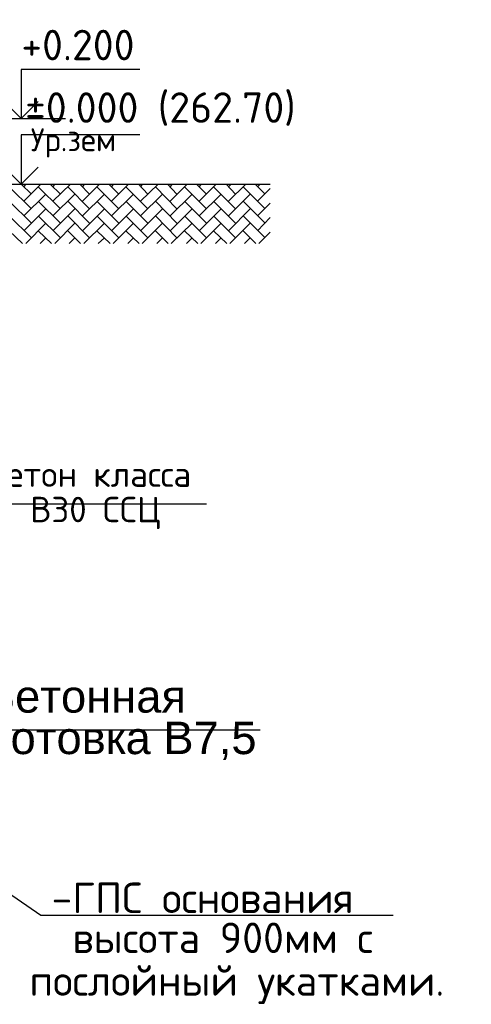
# Model space of a CAD drawing. Header units: millimetres. Extents: x -2765404 to 11272, y -239948 to 1313256.
# Tile 64 of 85: x -107982 to -104557, y -73592 to -66124. Entities that reach past the tile are written whole.
import ezdxf

# ---------------------------------------------------------------- set-up
doc = ezdxf.new("R2010")
doc.units = ezdxf.units.MM
for name, color, linetype in [('PDF _0', 7, 'Continuous'), ('PDF _SHTAMP', 7, 'Continuous'), ('PDF _все', 7, 'Continuous'), ('PDF _Текст', 7, 'Continuous')]:
    doc.layers.add(name, color=color, linetype=linetype)
doc.styles.add('PDF Arial', font='arial.ttf')
doc.styles.add('PDF ISOCPEUR', font='isocpeur.ttf')

msp = doc.modelspace()

# ---------------------------------------------------------------- linework, layer by layer
at = {"layer": 'PDF _0', "color": 1, "lineweight": 25}
msp.add_lwpolyline([(-109758.6, -69413.1), (-108219.1, -69795.6), (-106564.9, -69795.6)], dxfattribs=at)
at = {"layer": 'PDF _SHTAMP', "lineweight": 25}
for points in [[(-107071.7, -66501.5), (-107970.5, -66501.5), (-107970.5, -66874.5), (-108099.6, -66745.4)], [(-107970.5, -66874.5), (-107841.4, -66745.4)], [(-109873.3, -66874.5), (-107635.8, -66874.5)], [(-107071.7, -66998.8), (-107970.5, -66998.8), (-107970.5, -67371.7), (-108099.6, -67242.6)], [(-107970.5, -67371.7), (-107841.4, -67242.6)], [(-108319.5, -67371.7), (-106082.1, -67371.7)]]:
    msp.add_lwpolyline(points, dxfattribs=at)
at = {"layer": 'PDF _SHTAMP', "color": 42, "lineweight": 25, "true_color": 0xdda500}
for points in [[(-107894, -67558.1), (-108061.3, -67390.8)], [(-107894, -67448.2), (-107970.5, -67371.7)], [(-107951.4, -67390.8), (-107932.3, -67371.7)], [(-107951.4, -67500.7), (-107822.3, -67371.7)], [(-107674.1, -67558.1), (-107841.4, -67390.8)], [(-107674.1, -67448.2), (-107750.6, -67371.7)], [(-107731.5, -67390.8), (-107712.3, -67371.7)], [(-107731.5, -67500.7), (-107597.6, -67371.7)], [(-107454.2, -67558.1), (-107616.7, -67390.8)], [(-107454.2, -67448.2), (-107525.9, -67371.7)], [(-107506.8, -67390.8), (-107487.6, -67371.7)], [(-107506.8, -67500.7), (-107377.7, -67371.7)], [(-107229.5, -67558.1), (-107396.8, -67390.8)], [(-107229.5, -67448.2), (-107306, -67371.7)], [(-107286.8, -67390.8), (-107267.7, -67371.7)], [(-107286.8, -67500.7), (-107157.8, -67371.7)], [(-107009.6, -67558.1), (-107176.9, -67390.8)], [(-107009.6, -67448.2), (-107081.3, -67371.7)], [(-107066.9, -67390.8), (-107047.8, -67371.7)], [(-107066.9, -67500.7), (-106933.1, -67371.7)], [(-106789.6, -67558.1), (-106952.2, -67390.8)], [(-106789.6, -67448.2), (-106861.3, -67371.7)], [(-106842.2, -67390.8), (-106823.1, -67371.7)], [(-106842.2, -67500.7), (-106713.1, -67371.7)], [(-106564.9, -67558.1), (-106732.3, -67390.8)], [(-106564.9, -67448.2), (-106641.4, -67371.7)], [(-106622.3, -67390.8), (-106603.2, -67371.7)], [(-106622.3, -67500.7), (-106493.2, -67371.7)], [(-106345, -67558.1), (-106512.3, -67390.8)], [(-106345, -67448.2), (-106416.7, -67371.7)], [(-106397.6, -67390.8), (-106378.5, -67371.7)], [(-106397.6, -67500.7), (-106268.5, -67371.7)], [(-106120.3, -67558.1), (-106287.6, -67390.8)], [(-106120.3, -67448.2), (-106196.8, -67371.7)], [(-106177.7, -67390.8), (-106158.6, -67371.7)], [(-106177.7, -67500.7), (-106082.1, -67405.1)], [(-107894, -67668.1), (-108061.3, -67500.7)], [(-107951.4, -67610.7), (-107784.1, -67448.2)], [(-107674.1, -67668.1), (-107841.4, -67500.7)], [(-107731.5, -67610.7), (-107564.1, -67448.2)], [(-107454.2, -67668.1), (-107616.7, -67500.7)], [(-107506.8, -67610.7), (-107339.4, -67448.2)], [(-107229.5, -67668.1), (-107396.8, -67500.7)], [(-107286.8, -67610.7), (-107119.5, -67448.2)], [(-107009.6, -67668.1), (-107176.9, -67500.7)], [(-107066.9, -67610.7), (-106899.6, -67448.2)], [(-106789.6, -67668.1), (-106952.2, -67500.7)], [(-106842.2, -67610.7), (-106674.9, -67448.2)], [(-106564.9, -67668.1), (-106732.3, -67500.7)], [(-106622.3, -67610.7), (-106455, -67448.2)], [(-106345, -67668.1), (-106512.3, -67500.7)], [(-106397.6, -67610.7), (-106235, -67448.2)], [(-106120.3, -67668.1), (-106287.6, -67500.7)], [(-107951.4, -67725.4), (-107784.1, -67558.1)], [(-107731.5, -67725.4), (-107564.1, -67558.1)], [(-107506.8, -67725.4), (-107339.4, -67558.1)], [(-107286.8, -67725.4), (-107119.5, -67558.1)], [(-107066.9, -67725.4), (-106899.6, -67558.1)], [(-106842.2, -67725.4), (-106674.9, -67558.1)], [(-106622.3, -67725.4), (-106455, -67558.1)], [(-106397.6, -67725.4), (-106235, -67558.1)], [(-106177.7, -67610.7), (-106082.1, -67515.1)], [(-107894, -67778), (-108061.3, -67610.7)], [(-107674.1, -67778), (-107841.4, -67610.7)], [(-107454.2, -67778), (-107616.7, -67610.7)], [(-107229.5, -67778), (-107396.8, -67610.7)], [(-107009.6, -67778), (-107176.9, -67610.7)], [(-106789.6, -67778), (-106952.2, -67610.7)], [(-106564.9, -67778), (-106732.3, -67610.7)], [(-106345, -67778), (-106512.3, -67610.7)], [(-106120.3, -67778), (-106287.6, -67610.7)], [(-106177.7, -67725.4), (-106082.1, -67625)], [(-107960.9, -67821.1), (-108061.3, -67725.4)], [(-107937, -67821.1), (-107784.1, -67668.1)], [(-107741, -67821.1), (-107841.4, -67725.4)], [(-107717.1, -67821.1), (-107564.1, -67668.1)], [(-107521.1, -67821.1), (-107616.7, -67725.4)], [(-107497.2, -67821.1), (-107339.4, -67668.1)], [(-107296.4, -67821.1), (-107396.8, -67725.4)], [(-107272.5, -67821.1), (-107119.5, -67668.1)], [(-107076.5, -67821.1), (-107176.9, -67725.4)], [(-107052.6, -67821.1), (-106899.6, -67668.1)], [(-106856.6, -67821.1), (-106952.2, -67725.4)], [(-106832.7, -67821.1), (-106674.9, -67668.1)], [(-106631.9, -67821.1), (-106732.3, -67725.4)], [(-106608, -67821.1), (-106455, -67668.1)], [(-106411.9, -67821.1), (-106512.3, -67725.4)], [(-106388, -67821.1), (-106235, -67668.1)], [(-106192, -67821.1), (-106287.6, -67725.4)], [(-107827.1, -67821.1), (-107784.1, -67778)], [(-107607.2, -67821.1), (-107564.1, -67778)], [(-107387.2, -67821.1), (-107339.4, -67778)], [(-107162.5, -67821.1), (-107119.5, -67778)], [(-106942.6, -67821.1), (-106899.6, -67778)], [(-106717.9, -67821.1), (-106674.9, -67778)], [(-106498, -67821.1), (-106455, -67778)], [(-106278.1, -67821.1), (-106235, -67778)], [(-106168.1, -67821.1), (-106082.1, -67735)]]:
    msp.add_lwpolyline(points, dxfattribs=at)
at = {"layer": 'PDF _все', "lineweight": 25}
for points in [[(-116212.7, -67371.7), (-114525.1, -67371.7), (-113353.8, -71856.1), (-109495.6, -71856.1), (-108319.5, -67371.7), (-106082.1, -67371.7)], [(-106158.6, -71511.9), (-108826.3, -71511.9), (-109600.8, -70775.6)], [(-105149.8, -72917.5), (-107822.3, -72917.5), (-110040.6, -71387.6)]]:
    msp.add_lwpolyline(points, dxfattribs=at)

# ---------------------------------------------------------------- texts
at = {"layer": 'PDF _Текст', "color": 5, "insert": (-107970.5, -66432.1), "char_height": 231.37, "attachment_point": 7, "style": 'PDF ISOCPEUR'}
msp.add_mtext('+0.200', dxfattribs=at)
at = {"layer": 'PDF _Текст', "color": 1, "attachment_point": 7, "style": 'PDF ISOCPEUR'}
for s, insert, char_height in [('±0.000 (262.70)', (-107941.8, -66929.3), 231.369), ('Бетон класса', (-108238.2, -69667.6), 192.808), ('В30 ССЦ', (-107903.6, -69988), 192.81)]:
    msp.add_mtext(s, dxfattribs=dict(at, insert=insert, char_height=char_height))
at = {"layer": 'PDF _Текст', "attachment_point": 7}
for s, insert, char_height, style in [('Ур.зем', (-107898.8, -67169.1), 173.52, 'PDF ISOCPEUR'), ('Бетонная', (-108243, -71383), 245.97, 'PDF Arial'), ('подготовка В7,5', (-108754.6, -71765.5), 245.975, 'PDF Arial'), ('-ГПС основания', (-107740.8, -72900.1), 231.369, 'PDF ISOCPEUR'), ('высота 900мм с', (-107583.3, -73203), 231.369, 'PDF ISOCPEUR'), ('послойный укатками.', (-107908.4, -73590.3), 231.369, 'PDF ISOCPEUR')]:
    msp.add_mtext(s, dxfattribs=dict(at, insert=insert, char_height=char_height, style=style))

doc.saveas('drawing.dxf')
